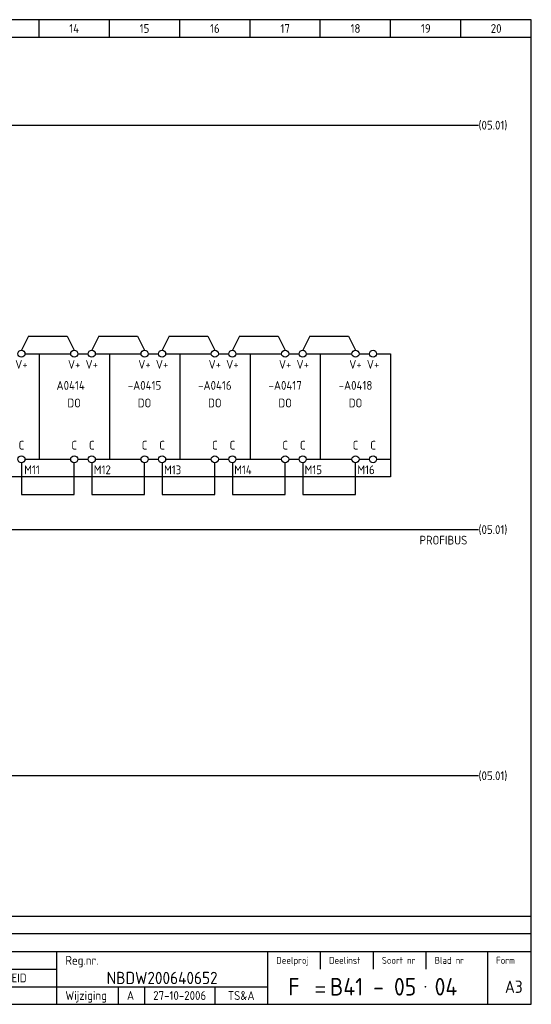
# Model space of a CAD drawing. Extents: x 10 to 410, y 10 to 290.
# Tile 2 of 2: x 265 to 410, y 10 to 290. Entities that reach past the tile are written whole.
import ezdxf
from ezdxf.enums import TextEntityAlignment as Align

# ---------------------------------------------------------------- set-up
doc = ezdxf.new("R2010")
doc.units = 0
doc.header["$LTSCALE"] = 15
doc.header["$MEASUREMENT"] = 0
doc.linetypes.add('DASHEDX2', pattern=[38.1, 25.4, -12.7])
for name, color, linetype in [('0-25', 7, 'CONTINUOUS'), ('0-35', 2, 'CONTINUOUS'), ('0-50', 3, 'CONTINUOUS'), ('B-25', 7, 'CONTINUOUS'), ('S-25', 7, 'CONTINUOUS')]:
    doc.layers.add(name, color=color, linetype=linetype)
doc.styles.add('ISO', font='iso.shx')
doc.styles.get("Standard").update_dxf_attribs({"font": 'iso.shx'})

# ---------------------------------------------------------------- blocks, each defined once
blk = doc.blocks.new('0035')
at = {"layer": 'S-25'}
blk.add_circle((0, 0), 1, dxfattribs=at)
at = {"layer": 'B-25'}
blk.add_attdef('OM1', text='', height=2.5, dxfattribs=at).set_placement((0, -3.01), align=Align.MIDDLE)
blk = doc.blocks.new('KADERA3')
at = {"layer": '0-25'}
for p, q in [((270, 285), (270, 290)), ((290, 285), (290, 290)), ((310, 285), (310, 290)), ((330, 285), (330, 290)), ((350, 285), (350, 290)), ((370, 285), (370, 290)), ((390, 285), (390, 290)), ((10, 285), (410, 285)), ((410, 35), (10, 35)), ((410, 30), (10, 30)), ((350, 25), (350, 20)), ((365, 25), (365, 20)), ((380, 25), (380, 20)), ((200, 20), (275, 20)), ((150, 15), (335, 15)), ((292.5, 15), (292.5, 10)), ((300, 15), (300, 10)), ((320, 15), (320, 10))]:
    blk.add_line(p, q, dxfattribs=at)
at = {"layer": '0-35'}
for p, q in [((275, 25), (275, 10)), ((335, 25), (335, 10)), ((397.5, 25), (397.5, 10))]:
    blk.add_line(p, q, dxfattribs=at)
at = {"layer": '0-50'}
for p, q in [((10, 25), (410, 25)), ((348.75, 15), (351.25, 15)), ((348.75, 13.5), (351.25, 13.5))]:
    blk.add_line(p, q, dxfattribs=at)
blk.add_lwpolyline([(10, 10), (410, 10), (410, 290), (10, 290)], close=True, dxfattribs=at)
at = {"layer": '0-50', "const_width": 0.25}
blk.add_lwpolyline([(379.75, 15, 1), (380, 15, 1)], format="xyb", close=True, dxfattribs=at)
at = {"layer": '0-25', "style": 'ISO'}
for s, height, p in [('Reg.nr.', 2.5, (277.5, 22.5)), ('Deelproj', 2, (337.5, 22.5)), ('Deelinst', 2, (352.5, 22.5)), ('Soort nr', 2, (367.5, 22.5)), ('Blad nr', 2, (382.5, 22.5)), ('Form', 2, (400, 22.5)), ('Wijziging', 2.5, (277.5, 12.5))]:
    blk.add_text(s, height=height, dxfattribs=at).set_placement(p, align=Align.MIDDLE_LEFT)
for tag, p in [('STR1', (20, 287.5)), ('STR2', (40, 287.5)), ('STR3', (60, 287.5)), ('STR4', (80, 287.5)), ('STR5', (100, 287.5)), ('STR6', (120, 287.5)), ('STR7', (140, 287.5)), ('STR8', (160, 287.5)), ('STR9', (180, 287.5)), ('STR10', (200, 287.5)), ('STR11', (220, 287.5)), ('STR12', (240, 287.5)), ('STR13', (260, 287.5)), ('STR14', (280, 287.5)), ('STR15', (300, 287.5)), ('STR16', (320, 287.5)), ('STR17', (340, 287.5)), ('STR18', (360, 287.5)), ('STR19', (380, 287.5)), ('STR20', (400, 287.5)), ('W', (180, 12.5)), ('Z', (310, 12.5)), ('Y', (327.5, 12.5))]:
    blk.add_attdef(tag, text='', height=2.5, dxfattribs=at).set_placement(p, align=Align.MIDDLE)
for tag, p in [('N', (220, 22.5)), ('B', (92.5, 17.5)), ('P', (220, 17.5)), ('C', (92.5, 12.5)), ('U', (220, 12.5)), ('REV', (295, 12.5))]:
    blk.add_attdef(tag, text='', height=2.5, dxfattribs=at).set_placement(p, align=Align.MIDDLE_LEFT)
at = {"layer": '0-35', "style": 'ISO'}
blk.add_attdef('RNR', text='', height=3.5, dxfattribs=at).set_placement((305, 17.5), align=Align.MIDDLE)
for tag, p in [('X', (178.5, 17.5)), ('FORM', (402.5, 15))]:
    blk.add_attdef(tag, text='', height=3.5, dxfattribs=at).set_placement(p, align=Align.MIDDLE_LEFT)
at = {"layer": '0-50', "style": 'ISO'}
for tag, p in [('M', (342.5, 15)), ('O', (365, 15))]:
    blk.add_attdef(tag, text='', height=5, dxfattribs=at).set_placement(p, align=Align.MIDDLE)
blk.add_attdef('Q', text='', height=5, dxfattribs=at).set_placement((382.5, 15), align=Align.MIDDLE_LEFT)

msp = doc.modelspace()

# ---------------------------------------------------------------- linework, layer by layer
at = {"layer": 'S-25'}
for p, q in [((150, 260), (395, 260)), ((267, 200), (265, 196)), ((267, 200), (278, 200)), ((278, 200), (280, 196)), ((287, 200), (285, 196)), ((287, 200), (298, 200)), ((298, 200), (300, 196)), ((307, 200), (305, 196)), ((307, 200), (318, 200)), ((318, 200), (320, 196)), ((327, 200), (325, 196)), ((327, 200), (338, 200)), ((338, 200), (340, 196)), ((347, 200), (345, 196)), ((347, 200), (358, 200)), ((358, 200), (360, 196)), ((266, 195), (279, 195)), ((270, 195), (270, 165)), ((281, 195), (284, 195)), ((286, 195), (290, 195)), ((290, 195), (299, 195)), ((290, 195), (290, 165)), ((301, 195), (304, 195)), ((306, 195), (319, 195)), ((310, 195), (310, 165)), ((321, 195), (324, 195)), ((326, 195), (339, 195)), ((330, 195), (330, 165)), ((341, 195), (344, 195)), ((346, 195), (359, 195)), ((350, 195), (350, 165)), ((361, 195), (364, 195)), ((366, 195), (370, 195)), ((370, 195), (370, 165)), ((265, 164), (265, 155)), ((266, 165), (279, 165)), ((280, 155), (280, 164)), ((281, 165), (284, 165)), ((285, 164), (285, 155)), ((286, 165), (290, 165)), ((290, 165), (299, 165)), ((300, 155), (300, 164)), ((301, 165), (304, 165)), ((305, 164), (305, 155)), ((306, 165), (319, 165)), ((320, 155), (320, 164)), ((321, 165), (324, 165)), ((325, 164), (325, 155)), ((326, 165), (339, 165)), ((340, 155), (340, 164)), ((341, 165), (344, 165)), ((345, 164), (345, 155)), ((346, 165), (359, 165)), ((360, 155), (360, 164)), ((361, 165), (364, 165)), ((366, 165), (370, 165)), ((370, 160), (20, 160)), ((265, 155), (280, 155)), ((285, 155), (300, 155)), ((305, 155), (320, 155)), ((305, 155), (320, 155)), ((325, 155), (340, 155)), ((325, 155), (340, 155)), ((345, 155), (360, 155)), ((345, 155), (360, 155)), ((28, 145), (395, 145))]:
    msp.add_line(p, q, dxfattribs=at)
at = {"layer": 'S-25', "linetype": 'DASHEDX2'}
for p, q in [((370, 165), (370, 160)), ((395, 75), (23, 75))]:
    msp.add_line(p, q, dxfattribs=at)

# ---------------------------------------------------------------- block references
at = {"layer": 'S-25'}
ref = msp.add_blockref('KADERA3', (0, 0), dxfattribs=at)
ref.add_attrib('P', 'CENTRALE VERWERKINGSEENHEID', dxfattribs={"layer": '0-25', "height": 2.5, "style": 'ISO'}).set_placement((220, 17.5), align=Align.MIDDLE_LEFT)
ref.add_attrib('M', 'F', dxfattribs={"layer": '0-50', "height": 5, "style": 'ISO'}).set_placement((342.5, 15), align=Align.MIDDLE)
ref.add_attrib('O', 'B41 - 05', dxfattribs={"layer": '0-50', "height": 5, "style": 'ISO'}).set_placement((365, 15), align=Align.MIDDLE)
ref.add_attrib('Q', '04', dxfattribs={"layer": '0-50', "height": 5, "style": 'ISO'}).set_placement((382.5, 15), align=Align.MIDDLE_LEFT)
ref.add_attrib('RNR', 'NBDW200640652', dxfattribs={"layer": '0-35', "height": 3.5, "style": 'ISO'}).set_placement((305, 17.5), align=Align.MIDDLE)
ref.add_attrib('FORM', 'A3', dxfattribs={"layer": '0-35', "height": 3.5, "style": 'ISO'}).set_placement((402.5, 15), align=Align.MIDDLE_LEFT)
ref.add_attrib('REV', 'A', dxfattribs={"layer": '0-25', "height": 2.5, "style": 'ISO'}).set_placement((295, 12.5), align=Align.MIDDLE_LEFT)
ref.add_attrib('Z', '27-10-2006', dxfattribs={"layer": '0-25', "height": 2.5, "style": 'ISO'}).set_placement((310, 12.5), align=Align.MIDDLE)
ref.add_attrib('Y', 'TS&A', dxfattribs={"layer": '0-25', "height": 2.5, "style": 'ISO'}).set_placement((327.5, 12.5), align=Align.MIDDLE)
ref.add_attrib('STR14', '14', dxfattribs={"layer": '0-25', "height": 2.5, "style": 'ISO'}).set_placement((280, 287.5), align=Align.MIDDLE)
ref.add_attrib('STR15', '15', dxfattribs={"layer": '0-25', "height": 2.5, "style": 'ISO'}).set_placement((300, 287.5), align=Align.MIDDLE)
ref.add_attrib('STR16', '16', dxfattribs={"layer": '0-25', "height": 2.5, "style": 'ISO'}).set_placement((320, 287.5), align=Align.MIDDLE)
ref.add_attrib('STR17', '17', dxfattribs={"layer": '0-25', "height": 2.5, "style": 'ISO'}).set_placement((340, 287.5), align=Align.MIDDLE)
ref.add_attrib('STR18', '18', dxfattribs={"layer": '0-25', "height": 2.5, "style": 'ISO'}).set_placement((360, 287.5), align=Align.MIDDLE)
ref.add_attrib('STR19', '19', dxfattribs={"layer": '0-25', "height": 2.5, "style": 'ISO'}).set_placement((380, 287.5), align=Align.MIDDLE)
ref.add_attrib('STR20', '20', dxfattribs={"layer": '0-25', "height": 2.5, "style": 'ISO'}).set_placement((400, 287.5), align=Align.MIDDLE)
for p in [(265, 195), (280, 195), (285, 195), (300, 195), (305, 195), (320, 195), (325, 195), (340, 195), (345, 195), (360, 195), (365, 195)]:
    msp.add_blockref('0035', p, dxfattribs=at).add_auto_attribs({'OM1': 'V+'})
ref = msp.add_blockref('0035', (265, 165), dxfattribs=at)
ref.add_attrib('OM1', 'C', dxfattribs={"layer": 'B-25', "height": 2.5}).set_placement((265, 169), align=Align.MIDDLE)
ref = msp.add_blockref('0035', (280, 165), dxfattribs=at)
ref.add_attrib('OM1', 'C', dxfattribs={"layer": 'B-25', "height": 2.5}).set_placement((280, 169), align=Align.MIDDLE)
ref = msp.add_blockref('0035', (285, 165), dxfattribs=at)
ref.add_attrib('OM1', 'C', dxfattribs={"layer": 'B-25', "height": 2.5}).set_placement((285, 169), align=Align.MIDDLE)
ref = msp.add_blockref('0035', (300, 165), dxfattribs=at)
ref.add_attrib('OM1', 'C', dxfattribs={"layer": 'B-25', "height": 2.5}).set_placement((300, 169), align=Align.MIDDLE)
ref = msp.add_blockref('0035', (305, 165), dxfattribs=at)
ref.add_attrib('OM1', 'C', dxfattribs={"layer": 'B-25', "height": 2.5}).set_placement((305, 169), align=Align.MIDDLE)
ref = msp.add_blockref('0035', (320, 165), dxfattribs=at)
ref.add_attrib('OM1', 'C', dxfattribs={"layer": 'B-25', "height": 2.5}).set_placement((320, 169), align=Align.MIDDLE)
ref = msp.add_blockref('0035', (325, 165), dxfattribs=at)
ref.add_attrib('OM1', 'C', dxfattribs={"layer": 'B-25', "height": 2.5}).set_placement((325, 169), align=Align.MIDDLE)
ref = msp.add_blockref('0035', (340, 165), dxfattribs=at)
ref.add_attrib('OM1', 'C', dxfattribs={"layer": 'B-25', "height": 2.5}).set_placement((340, 169), align=Align.MIDDLE)
ref = msp.add_blockref('0035', (345, 165), dxfattribs=at)
ref.add_attrib('OM1', 'C', dxfattribs={"layer": 'B-25', "height": 2.5}).set_placement((345, 169), align=Align.MIDDLE)
ref = msp.add_blockref('0035', (360, 165), dxfattribs=at)
ref.add_attrib('OM1', 'C', dxfattribs={"layer": 'B-25', "height": 2.5}).set_placement((360, 169), align=Align.MIDDLE)
ref = msp.add_blockref('0035', (365, 165), dxfattribs=at)
ref.add_attrib('OM1', 'C', dxfattribs={"layer": 'B-25', "height": 2.5}).set_placement((365, 169), align=Align.MIDDLE)

# ---------------------------------------------------------------- texts
at = {"layer": 'B-25'}
for p in [(395, 260), (395, 145), (395, 75)]:
    msp.add_text('(05.01)', height=2.5, dxfattribs=at).set_placement(p, align=Align.MIDDLE_LEFT)
for s, p in [('A0414', (279, 186)), ('-A0415', (300, 186)), ('-A0416', (320, 186)), ('-A0417', (340, 186)), ('-A0418', (360, 186)), ('DO', (280, 181)), ('DO', (300, 181)), ('DO', (320, 181)), ('DO', (340, 181)), ('DO', (360, 181)), ('M11', (268, 162)), ('M12', (288, 162)), ('M13', (308, 162)), ('M14', (328, 162)), ('M15', (348, 162)), ('M16', (363, 162)), ('PROFIBUS', (385, 142))]:
    msp.add_text(s, height=2.5, dxfattribs=at).set_placement(p, align=Align.MIDDLE)

doc.saveas('drawing.dxf')
